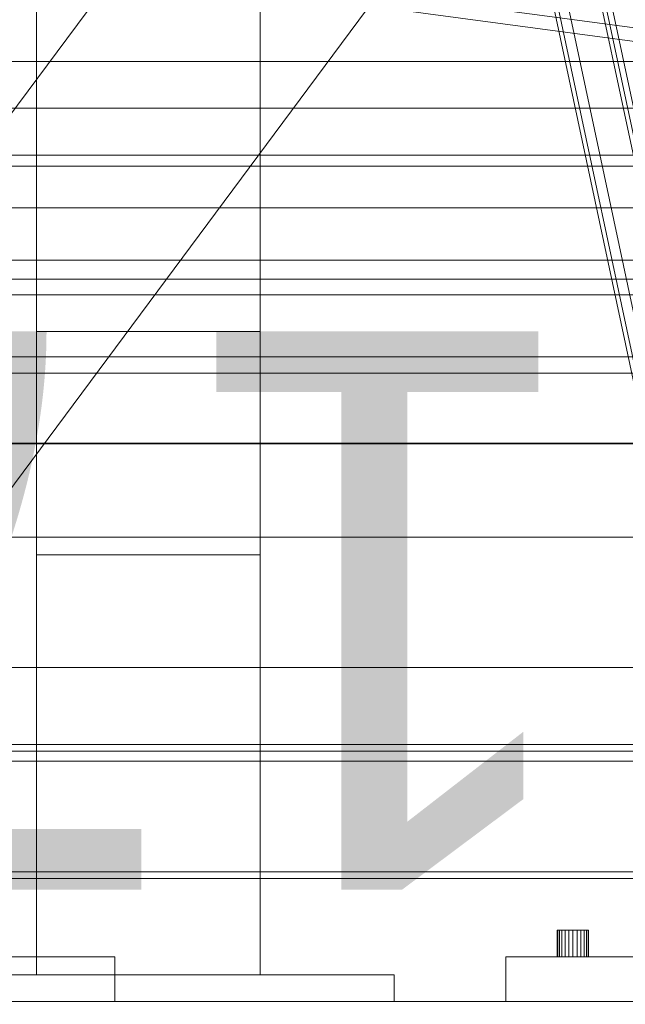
# Model space of a CAD drawing. Header units: millimetres. Extents: x -4738 to 65662, y -68080 to 6847.
# Tile 80 of 256: x -1258 to -987, y -36001 to -35560. Entities that reach past the tile are written whole.
import ezdxf

# ---------------------------------------------------------------- set-up
doc = ezdxf.new("R2010")
doc.units = ezdxf.units.MM
for name, color, linetype, lineweight in [('COTAS_O', 1, 'Continuous', 0), ('COTAS_P', 1, 'Continuous', 0), ('frontal_briquetadora', 7, 'Continuous', 0), ('frontal_C01', 7, 'Continuous', 0), ('frontal_C03', 7, 'Continuous', 0), ('frontal_C09', 7, 'Continuous', 0), ('frontal_C10', 7, 'Continuous', 0), ('frontal_dosificador', 7, 'Continuous', 0), ('frontal_mezcladora', 7, 'Continuous', 0), ('frontal_secador', 7, 'Continuous', 0)]:
    doc.layers.add(name, color=color, linetype=linetype, lineweight=lineweight)
doc.dimstyles.new('R19_100', dxfattribs={"dimtxt": 250, "dimasz": 150, "dimexe": 150, "dimexo": 80, "dimgap": 100, "dimtad": 1, "dimtih": 1, "dimtoh": 1, "dimdsep": 46, "dimcen": 0.09, "dimadec": 0, "dimazin": 0, "dimtfac": 1, "dimtdec": 4, "dimtofl": 0, "dimtmove": 0, "dimatfit": 3, "dimfxl": 1, "dimtolj": 1, "dimtzin": 0, "dimarcsym": 0})

# ---------------------------------------------------------------- blocks, each defined once
blk = doc.blocks.new('DIM_R31_46')
at = {"layer": 'COTAS_P'}
for p, q in [((-4100, -35030), (-4219.91, -35921.98)), ((140, -35600), (20.09, -36491.98)), ((-4219.91, -35921.98), (-4065.25, -35897.36)), ((20.09, -36491.98), (-4219.91, -35921.98)), ((-4219.91, -35921.98), (-4077.24, -35986.56)), ((20.09, -36491.98), (-122.58, -36427.39)), ((20.09, -36491.98), (-134.57, -36516.59))]:
    blk.add_line(p, q, dxfattribs=at)
blk.add_text('4278.14 P', height=250, rotation=172.3434, dxfattribs=at).set_placement((-2113.24, -36306.08))
blk = doc.blocks.new('DIM_R31_50')
at = {"layer": 'COTAS_O'}
for p, q in [((-1850, -34900), (-1850, -35600)), ((-150, -34900), (-150, -35600)), ((-1850, -35600), (-1700, -35555)), ((-150, -35600), (-300, -35555)), ((-150, -35600), (-1850, -35600)), ((-1850, -35600), (-1700, -35645)), ((-150, -35600), (-300, -35645))]:
    blk.add_line(p, q, dxfattribs=at)
blk.add_text('1700 O', height=250, rotation=180, dxfattribs=at).set_placement((-1000, -35700))
blk = doc.blocks.new('DIM_R31_53')
at = {"layer": 'COTAS_O'}
for p, q in [((-1480, -33670), (-780, -33670)), ((-780, -33670), (-825, -33820)), ((-780, -36000), (-780, -33670)), ((-780, -33670), (-735, -33820)), ((-780, -36000), (-825, -35850)), ((-780, -36000), (-735, -35850)), ((-1480, -36000), (-780, -36000))]:
    blk.add_line(p, q, dxfattribs=at)
blk.add_text('2330 O', height=250, rotation=90, dxfattribs=at).set_placement((-880, -34835))
blk = doc.blocks.new('DIM_R31_54')
at = {"layer": 'COTAS_O'}
for p, q in [((-1480, -35300), (-1330, -35255)), ((490, -35300), (340, -35255)), ((-1480, -36000), (-1480, -35300)), ((-1480, -35300), (490, -35300)), ((-1480, -35300), (-1330, -35345)), ((490, -35300), (340, -35345)), ((490, -36000), (490, -35300))]:
    blk.add_line(p, q, dxfattribs=at)
blk.add_text('1970 O', height=250, dxfattribs=at).set_placement((-495, -35200))
blk = doc.blocks.new('DIM_R31_55')
at = {"layer": 'COTAS_O'}
for p, q in [((-1400, -33000), (-700, -33000)), ((-700, -33000), (-745, -33150)), ((-700, -36000), (-700, -33000)), ((-700, -33000), (-655, -33150)), ((-700, -36000), (-745, -35850)), ((-700, -36000), (-655, -35850)), ((-1400, -36000), (-700, -36000))]:
    blk.add_line(p, q, dxfattribs=at)
blk.add_text('3000 O', height=250, rotation=90, dxfattribs=at).set_placement((-800, -34500))
blk = doc.blocks.new('DIM_R31_56')
at = {"layer": 'COTAS_O'}
for p, q in [((-1400, -35300), (-1250, -35255)), ((1400, -35300), (1250, -35255)), ((-1400, -36000), (-1400, -35300)), ((-1400, -35300), (1400, -35300)), ((-1400, -35300), (-1250, -35345)), ((1400, -35300), (1250, -35345)), ((1400, -36000), (1400, -35300))]:
    blk.add_line(p, q, dxfattribs=at)
blk.add_text('2800 O', height=250, dxfattribs=at).set_placement((0, -35200))

msp = doc.modelspace()

# ---------------------------------------------------------------- linework, layer by layer
at = {"layer": 'frontal_briquetadora'}
for p, q in [((-1330, -35694.962), (-777.418, -34950)), ((-1330, -35862.816), (-720.639, -35041.307))]:
    msp.add_line(p, q, dxfattribs=at)
at = {"layer": 'frontal_C01'}
for p, q in [((-1341.2, -35626.049), (1341.2, -35626.049)), ((-1341.2, -35668.049), (1341.2, -35668.049))]:
    msp.add_line(p, q, dxfattribs=at)
at = {"layer": 'frontal_C03'}
for p, q in [((-1811.2, -35579.152), (1811.2, -35579.152)), ((-1811.2, -35621.152), (1811.2, -35621.152)), ((-1801.894, -35676.672), (1801.894, -35676.672)), ((-1801.894, -35718.672), (1801.894, -35718.672)), ((-1678.13, -35750.091), (1678.13, -35750.091)), ((-1678.13, -35792.091), (1678.13, -35792.091)), ((-1572.608, -35850.423), (1572.608, -35850.423)), ((-1572.608, -35892.423), (1572.608, -35892.423))]:
    msp.add_line(p, q, dxfattribs=at)
at = {"layer": 'frontal_C09'}
for p, q in [((194.187, -35722.31), (-4184.565, -35133.657)), ((193.388, -35728.257), (-4185.364, -35139.604)), ((24.903, -35705.607), (-1162.416, -35545.991))]:
    msp.add_line(p, q, dxfattribs=at)
at = {"layer": 'frontal_C10'}
for p, q in [((-929.304, -35975), (-1217.508, -34618.837)), ((-1215.554, -34618.837), (-927.351, -35975)), ((-1210.951, -34618.837), (-922.748, -35975)), ((-907.813, -35975), (-1196.016, -34618.837)), ((-1194.063, -34618.837), (-905.859, -35975)), ((-903.211, -35975), (-1191.414, -34618.837)), ((-2018.611, -35644.69), (1094.879, -35644.69)), ((1110.118, -35644.69), (-2003.372, -35644.69)), ((1094.879, -35683.69), (-2018.611, -35683.69)), ((-2003.372, -35683.69), (1110.118, -35683.69)), ((-2213.744, -35711.391), (-949.463, -35711.391)), ((-934.224, -35711.391), (-2198.505, -35711.391)), ((-949.463, -35750.391), (-2213.744, -35750.391)), ((-2198.505, -35750.391), (-934.224, -35750.391))]:
    msp.add_line(p, q, dxfattribs=at)
at = {"layer": 'frontal_dosificador'}
for p, q in [((-1250, -35988), (-1250, -33900)), ((-1150, -35988), (-1150, -33900)), ((-1150, -35700), (-1250, -35700)), ((-1250, -35800), (-1250, -35700)), ((-1150, -35800), (-1150, -35700)), ((-1150, -35800), (-1250, -35800)), ((-1090, -35988), (-1310, -35988)), ((-1150, -35988), (-1250, -35988)), ((-1090, -36000), (-1090, -35988)), ((-1090, -36000), (-1310, -36000))]:
    msp.add_line(p, q, dxfattribs=at)
at = {"layer": 'frontal_mezcladora'}
for p, q in [((-1016.761, -35968), (-1017, -35968)), ((-1017, -35980), (-1017, -35968)), ((-1016.062, -35968), (-1016.761, -35968)), ((-1016.761, -35980), (-1016.761, -35968)), ((-1014.95, -35968), (-1016.062, -35968)), ((-1016.062, -35980), (-1016.062, -35968)), ((-1013.5, -35968), (-1014.95, -35968)), ((-1014.95, -35980), (-1014.95, -35968)), ((-1011.812, -35968), (-1013.5, -35968)), ((-1013.5, -35980), (-1013.5, -35968)), ((-1010, -35968), (-1011.812, -35968)), ((-1011.812, -35980), (-1011.812, -35968)), ((-1010, -35968), (-1008.188, -35968)), ((-1010, -35968), (-1010, -35980)), ((-1008.188, -35968), (-1006.5, -35968)), ((-1008.188, -35980), (-1008.188, -35968)), ((-1006.5, -35968), (-1005.05, -35968)), ((-1006.5, -35980), (-1006.5, -35968)), ((-1005.05, -35968), (-1003.938, -35968)), ((-1005.05, -35980), (-1005.05, -35968)), ((-1003.938, -35968), (-1003.239, -35968)), ((-1003.938, -35980), (-1003.938, -35968)), ((-1003.239, -35968), (-1003, -35968)), ((-1003.239, -35980), (-1003.239, -35968)), ((-1003, -35980), (-1003, -35968)), ((-1040, -35980), (-860, -35980)), ((-1040, -36000), (-1040, -35980)), ((-1016.761, -35980), (-1017, -35980)), ((-1016.062, -35980), (-1016.761, -35980)), ((-1014.95, -35980), (-1016.062, -35980)), ((-1013.5, -35980), (-1014.95, -35980)), ((-1011.812, -35980), (-1013.5, -35980)), ((-1010, -35980), (-1011.812, -35980)), ((-1008.188, -35980), (-1010, -35980)), ((-1008.188, -35980), (-1006.5, -35980)), ((-1006.5, -35980), (-1005.05, -35980)), ((-1005.05, -35980), (-1003.938, -35980)), ((-1003.938, -35980), (-1003.239, -35980)), ((-1003.239, -35980), (-1003, -35980)), ((-1040, -36000), (-860, -36000))]:
    msp.add_line(p, q, dxfattribs=at)
at = {"layer": 'frontal_secador'}
for p, q in [((-1265, -35885), (1265, -35885)), ((-1265, -35888), (1265, -35888)), ((-1265, -35942), (1265, -35942)), ((-1265, -35945), (1265, -35945)), ((-1375, -35980), (-1215, -35980)), ((-1215, -36000), (-1215, -35980)), ((-1400, -36000), (1400, -36000)), ((-1375, -36000), (-1215, -36000))]:
    msp.add_line(p, q, dxfattribs=at)

# ---------------------------------------------------------------- dimensions: what is measured, and where the dimension line sits
at = {"layer": 'COTAS_O'}
for p1, p2, distance, picture, middle in [((-1400, -36000), (-1400, -33000), -700, 'DIM_R31_55', (-700, -34500)), ((-1480, -36000), (-1480, -33670), -700, 'DIM_R31_53', (-780, -34835)), ((-150, -34900), (-1850, -34900), 700, 'DIM_R31_50', (-1000, -35600)), ((-1480, -36000), (490, -36000), 700, 'DIM_R31_54', (-495, -35300)), ((-1400, -36000), (1400, -36000), 700, 'DIM_R31_56', (0, -35300))]:
    dim = msp.add_aligned_dim(p1=p1, p2=p2, distance=distance, text='<> O', dimstyle='R19_100', dxfattribs=at)
    dim.commit()
    dim.dimension.update_dxf_attribs({"geometry": picture, "text_midpoint": middle})
at = {"layer": 'COTAS_P'}
dim = msp.add_aligned_dim(p1=(140, -35600), p2=(-4100, -35030), distance=900, text='<> P', dimstyle='R19_100', dxfattribs=at)
dim.commit()
dim.dimension.update_dxf_attribs({"geometry": 'DIM_R31_46', "text_midpoint": (-2099.912, -36206.976)})

doc.saveas('drawing.dxf')
